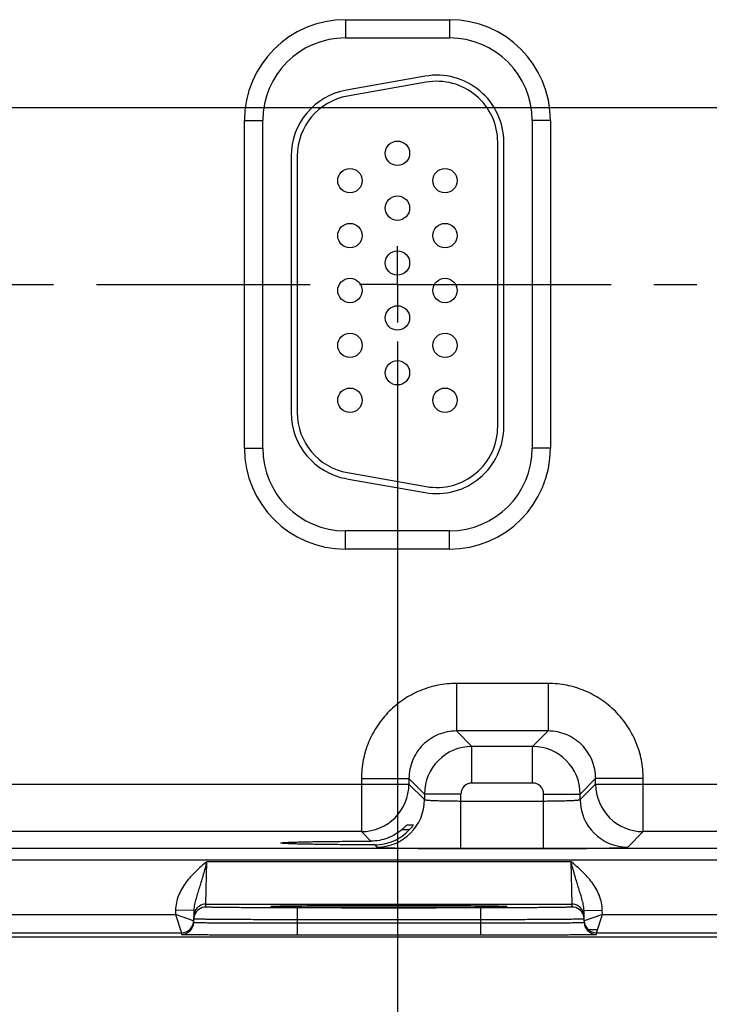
# Model space of a CAD drawing. Header units: inches. Extents: x 0 to 34, y 0 to 22.
# Tile 34 of 44: x 23.7 to 26, y 7.8 to 11. Entities that reach past the tile are written whole.
import ezdxf

# ---------------------------------------------------------------- set-up
doc = ezdxf.new("R2010")
doc.units = ezdxf.units.IN
doc.header["$LTSCALE"] = 1.87
doc.header["$MEASUREMENT"] = 0
doc.linetypes.add('CENTER', pattern=[0.6, 0.375, -0.075, 0.075, -0.075])
doc.layers.get('0').update_dxf_attribs({"linetype": 'CONTINUOUS'})
doc.layers.add('02___PRT_ALL_AXES', color=7, linetype='CONTINUOUS')
doc.layers.add('DIMENSIONS', color=7, linetype='CONTINUOUS')
doc.styles.get("Standard").update_dxf_attribs({"font": 'txt', "width": 0.8})
doc.dimstyles.new('DIMSTYLE_1', dxfattribs={"dimtxt": 0.125, "dimasz": 0.18, "dimexe": 0.125, "dimexo": 0.0625, "dimgap": 0.09, "dimtad": 0, "dimtih": 1, "dimtoh": 1, "dimlfac": 0.5, "dimzin": 4, "dimdsep": 46, "dimtxsty": 'STANDARD', "dimblk": '_FILLED', "dimblk1": '_FILLED', "dimblk2": '_FILLED', "dimcen": 0.09, "dimadec": 0, "dimazin": 0, "dimtp": 0.01, "dimtm": 0.01, "dimtfac": 1, "dimtofl": 0, "dimtmove": 0, "dimatfit": 3, "dimldrblk": '_FILLED', "dimfxl": 1, "dimtolj": 1, "dimtzin": 4, "dimarcsym": 0})

# ---------------------------------------------------------------- blocks, each defined once
blk = doc.blocks.new('*D15')
at = {"layer": 'DIMENSIONS', "color": 2, "linetype": 'CONTINUOUS'}
blk.add_line((24.9355, 9.9425), (24.9355, 7.3015), dxfattribs=at)
at = {"layer": 'DIMENSIONS', "color": 2, "linetype": 'CONTINUOUS', "insert": (24.873, 7.239), "char_height": 0.125, "width": 1.325, "attachment_point": 3, "rotation": 90, "line_spacing_factor": 0.9}
blk.add_mtext('10.04{\\Ftxt.shx;\\W1.000000;\\H0.125000; }[254.9]', dxfattribs=at)
blk = doc.blocks.new('_FILLED')
at = {"color": 0, "linetype": 'BYBLOCK'}
blk.add_solid([(0, 0), (-1, 0.174), (-1, -0.174)], dxfattribs=at)
blk = doc.blocks.new('*D16')
at = {"layer": 'DIMENSIONS', "color": 2, "linetype": 'CONTINUOUS'}
blk.add_line((27.0455, 9.9425), (27.0455, 7.3015), dxfattribs=at)
at = {"layer": 'DIMENSIONS', "color": 2, "linetype": 'CONTINUOUS', "insert": (26.983, 7.239), "char_height": 0.125, "width": 1.325, "attachment_point": 3, "rotation": 90, "line_spacing_factor": 0.9}
blk.add_mtext('11.09{\\Ftxt.shx;\\W1.000000;\\H0.125000; }[281.7]', dxfattribs=at)
blk = doc.blocks.new('*D17')
at = {"layer": 'DIMENSIONS', "color": 2, "linetype": 'CONTINUOUS'}
blk.add_line((29.1555, 9.9425), (29.1555, 7.3015), dxfattribs=at)
at = {"layer": 'DIMENSIONS', "color": 2, "linetype": 'CONTINUOUS', "insert": (29.093, 7.239), "char_height": 0.125, "width": 1.325, "attachment_point": 3, "rotation": 90, "line_spacing_factor": 0.9}
blk.add_mtext('12.15{\\Ftxt.shx;\\W1.000000;\\H0.125000; }[308.5]', dxfattribs=at)
blk = doc.blocks.new('*D46')
at = {"layer": 'DIMENSIONS', "color": 2, "linetype": 'CONTINUOUS'}
blk.add_line((22.158, 10.71), (31.321, 10.71), dxfattribs=at)
at = {"layer": 'DIMENSIONS', "color": 2, "linetype": 'CONTINUOUS', "insert": (31.3835, 10.7725), "char_height": 0.125, "width": 1.125, "attachment_point": 1, "line_spacing_factor": 0.9}
blk.add_mtext('1.36{\\Ftxt.shx;\\W1.000000;\\H0.125000; }[34.5]', dxfattribs=at)

msp = doc.modelspace()

# ---------------------------------------------------------------- linework, layer by layer
at = {"color": 7, "linetype": 'CONTINUOUS'}
for p, q in [((24.7645, 10.998), (25.1065, 10.998)), ((24.7645, 10.998), (24.7645, 10.938)), ((25.1065, 10.998), (25.1065, 10.938)), ((24.7645, 10.938), (25.1065, 10.938)), ((25.0263, 10.8126), (24.7683, 10.7671)), ((25.0298, 10.7929), (24.7718, 10.7474)), ((24.4334, 10.667), (24.4934, 10.667)), ((24.4334, 9.593), (24.4334, 10.667)), ((24.4934, 9.593), (24.4934, 10.667)), ((25.4375, 10.667), (25.3775, 10.667)), ((25.3775, 10.667), (25.3775, 9.593)), ((25.4375, 10.667), (25.4375, 9.593)), ((25.2645, 9.664), (25.2645, 10.596)), ((25.2845, 9.664), (25.2845, 10.596)), ((24.5865, 10.5505), (24.5865, 9.7095)), ((24.6065, 10.5505), (24.6065, 9.7095)), ((24.4334, 9.593), (24.4934, 9.593)), ((25.4375, 9.593), (25.3775, 9.593)), ((24.7718, 9.5125), (25.0298, 9.467)), ((24.7683, 9.4928), (25.0263, 9.4473)), ((25.1065, 9.3219), (24.7645, 9.3219)), ((24.7645, 9.2619), (24.7645, 9.3219)), ((25.1065, 9.2619), (25.1065, 9.3219)), ((25.1065, 9.2619), (24.7645, 9.2619)), ((25.4298, 8.8212), (25.1292, 8.8212)), ((25.1292, 8.8212), (25.1292, 8.6653)), ((25.4298, 8.8212), (25.4298, 8.6653)), ((25.4298, 8.6653), (25.1292, 8.6653)), ((25.1292, 8.6653), (25.1799, 8.6145)), ((25.4298, 8.6653), (25.3791, 8.6145)), ((25.3791, 8.6145), (25.1799, 8.6145)), ((25.1799, 8.4945), (25.1799, 8.6145)), ((25.3791, 8.4945), (25.3791, 8.6145)), ((24.8173, 8.5093), (24.9732, 8.5093)), ((24.8173, 8.5093), (24.8173, 8.3353)), ((24.9732, 8.5093), (25.0239, 8.4586)), ((24.9732, 8.5093), (24.9732, 8.4912)), ((25.3791, 8.4945), (25.1799, 8.4945)), ((25.5858, 8.5093), (25.535, 8.4586)), ((25.7417, 8.5093), (25.5858, 8.5093)), ((25.5858, 8.4912), (25.5858, 8.5093)), ((25.7417, 8.3353), (25.7417, 8.5093)), ((23.4758, 8.4912), (24.9732, 8.4912)), ((24.9732, 8.4912), (25.0239, 8.4405)), ((25.535, 8.4405), (25.5858, 8.4912)), ((25.5858, 8.4912), (27.0832, 8.4912)), ((25.1439, 8.4586), (25.0239, 8.4586)), ((25.0239, 8.4586), (25.0239, 8.4405)), ((25.1439, 8.2798), (25.1439, 8.4586)), ((25.1439, 8.4357), (25.4151, 8.4357)), ((25.4151, 8.4586), (25.535, 8.4586)), ((25.4151, 8.2798), (25.4151, 8.4586)), ((25.535, 8.4405), (25.535, 8.4586)), ((24.8173, 8.3353), (23.6317, 8.3353)), ((24.8173, 8.3353), (24.8485, 8.3041)), ((24.9506, 8.3422), (24.9754, 8.3422)), ((24.9667, 8.3577), (24.9873, 8.3577)), ((24.9873, 8.3577), (24.9872, 8.3575)), ((25.691, 8.2845), (25.7417, 8.3353)), ((26.9273, 8.3353), (25.7417, 8.3353)), ((30.0249, 8.2796), (13.3244, 8.2796)), ((24.8607, 8.2918), (24.868, 8.2845)), ((25.1439, 8.2798), (25.4151, 8.2798)), ((30.0249, 8.2416), (13.3244, 8.2416)), ((24.307, 8.0973), (24.3101, 8.2373)), ((24.3101, 8.2373), (25.5048, 8.2373)), ((25.5048, 8.2373), (25.508, 8.0973)), ((24.2073, 8.0778), (24.2071, 8.0634)), ((24.2673, 8.0767), (24.2073, 8.0778)), ((24.2673, 8.0767), (24.2667, 8.0377)), ((24.3068, 8.0879), (24.307, 8.0973)), ((24.307, 8.0973), (25.508, 8.0973)), ((24.5261, 8.0896), (24.5274, 8.0896)), ((24.5492, 8.0903), (24.5262, 8.0896)), ((24.5274, 8.0896), (24.5291, 8.0897)), ((24.5291, 8.0897), (24.5311, 8.0898)), ((24.5311, 8.0898), (24.5334, 8.0899)), ((24.5334, 8.0899), (24.5361, 8.0899)), ((24.5361, 8.0899), (24.5391, 8.09)), ((24.5391, 8.09), (24.5424, 8.0901)), ((24.5424, 8.0901), (24.5461, 8.0902)), ((24.5461, 8.0902), (24.5501, 8.0903)), ((24.5501, 8.0903), (24.5545, 8.0904)), ((24.5545, 8.0904), (24.5593, 8.0905)), ((24.5593, 8.0905), (24.5644, 8.0906)), ((24.5644, 8.0906), (24.5699, 8.0907)), ((24.5699, 8.0907), (24.5758, 8.0907)), ((24.5758, 8.0907), (24.5821, 8.0908)), ((24.5821, 8.0908), (24.5889, 8.0909)), ((24.5889, 8.0909), (24.5962, 8.091)), ((24.5962, 8.091), (24.604, 8.0911)), ((24.604, 8.0911), (24.6124, 8.0912)), ((25.2082, 8.0853), (24.6068, 8.0853)), ((24.6068, 8.0853), (24.6068, 8.046)), ((24.6124, 8.0912), (24.6213, 8.0913)), ((24.6213, 8.0913), (24.6311, 8.0914)), ((24.6311, 8.0914), (24.6418, 8.0915)), ((24.6418, 8.0915), (24.6535, 8.0915)), ((24.6535, 8.0915), (24.6661, 8.0916)), ((24.6661, 8.0916), (24.6796, 8.0917)), ((24.6796, 8.0917), (24.694, 8.0918)), ((24.694, 8.0918), (24.7093, 8.0919)), ((24.7093, 8.0919), (24.7254, 8.092)), ((24.7254, 8.092), (24.7424, 8.0921)), ((24.7424, 8.0921), (24.7603, 8.0921)), ((24.7603, 8.0921), (24.7791, 8.0922)), ((24.7791, 8.0922), (24.7988, 8.0922)), ((24.7988, 8.0922), (24.8196, 8.0923)), ((24.8196, 8.0923), (24.8416, 8.0923)), ((24.8416, 8.0923), (24.8646, 8.0924)), ((24.8646, 8.0924), (24.8882, 8.0924)), ((24.8882, 8.0924), (24.9113, 8.0924)), ((24.9113, 8.0924), (24.9332, 8.0924)), ((24.9332, 8.0924), (24.954, 8.0924)), ((24.954, 8.0924), (24.9739, 8.0923)), ((24.9739, 8.0923), (24.9929, 8.0923)), ((24.9929, 8.0923), (25.0112, 8.0923)), ((25.0112, 8.0923), (25.0289, 8.0922)), ((25.0289, 8.0922), (25.046, 8.0922)), ((25.046, 8.0922), (25.0625, 8.0921)), ((25.0625, 8.0921), (25.0783, 8.092)), ((25.0783, 8.092), (25.0934, 8.092)), ((25.0934, 8.092), (25.1078, 8.0919)), ((25.1078, 8.0919), (25.1216, 8.0918)), ((25.1216, 8.0918), (25.1346, 8.0917)), ((25.1346, 8.0917), (25.147, 8.0917)), ((25.147, 8.0917), (25.1588, 8.0916)), ((25.1588, 8.0916), (25.1698, 8.0915)), ((25.1698, 8.0915), (25.1803, 8.0914)), ((25.1803, 8.0914), (25.1902, 8.0913)), ((25.1902, 8.0913), (25.1995, 8.0912)), ((25.1995, 8.0912), (25.2082, 8.0911)), ((25.2082, 8.0911), (25.2163, 8.091)), ((25.2082, 8.0853), (25.2082, 8.046)), ((25.2163, 8.091), (25.224, 8.0909)), ((25.224, 8.0909), (25.231, 8.0909)), ((25.231, 8.0909), (25.2376, 8.0908)), ((25.2376, 8.0908), (25.2437, 8.0907)), ((25.2437, 8.0907), (25.2494, 8.0906)), ((25.2494, 8.0906), (25.2546, 8.0905)), ((25.2546, 8.0905), (25.2594, 8.0904)), ((25.2594, 8.0904), (25.2638, 8.0903)), ((25.2638, 8.0903), (25.2679, 8.0902)), ((25.2888, 8.0896), (25.2662, 8.0903)), ((25.2679, 8.0902), (25.2716, 8.0901)), ((25.2716, 8.0901), (25.2749, 8.0901)), ((25.2749, 8.0901), (25.2779, 8.09)), ((25.2779, 8.09), (25.2806, 8.0899)), ((25.2806, 8.0899), (25.2829, 8.0898)), ((25.2829, 8.0898), (25.285, 8.0897)), ((25.285, 8.0897), (25.2867, 8.0897)), ((25.2867, 8.0897), (25.2881, 8.0896)), ((25.508, 8.0973), (25.5081, 8.0879)), ((25.5476, 8.0767), (25.6076, 8.0778)), ((25.5483, 8.0377), (25.5476, 8.0767)), ((25.6079, 8.0634), (25.6076, 8.0778)), ((23.4979, 8.0634), (24.2071, 8.0634)), ((24.2071, 8.0634), (24.2268, 8.0034)), ((24.2667, 8.0427), (24.2071, 8.0634)), ((24.6068, 8.046), (24.6066, 8.0361)), ((25.2082, 8.046), (24.6068, 8.046)), ((25.2082, 8.046), (25.2084, 8.0361)), ((25.6079, 8.0634), (25.5482, 8.0427)), ((25.5882, 8.0034), (25.6079, 8.0634)), ((25.6079, 8.0634), (26.3171, 8.0634)), ((24.6066, 8.0361), (25.2084, 8.0361)), ((24.6066, 8.0361), (24.6066, 7.9968)), ((25.2084, 8.0361), (25.2084, 7.9968)), ((25.5615, 8.0138), (25.5882, 8.0138)), ((30.4335, 7.989), (12.7896, 7.989)), ((23.4782, 8.0034), (24.2268, 8.0034)), ((24.2268, 8.0034), (24.2267, 7.9984)), ((24.6066, 7.9968), (25.2084, 7.9968)), ((25.5882, 8.0034), (26.3368, 8.0034)), ((25.5883, 7.9984), (25.5882, 8.0034))]:
    msp.add_line(p, q, dxfattribs=at)
for points in [[(24.5245, 8.0894), (24.5246, 8.0894), (24.5248, 8.0895), (24.5251, 8.0895), (24.5255, 8.0895), (24.5261, 8.0896)], [(25.2881, 8.0896), (25.2893, 8.0895), (25.2897, 8.0895), (25.29, 8.0895), (25.2903, 8.0895), (25.2905, 8.0894)]]:
    msp.add_lwpolyline(points, dxfattribs=at)
for centre in [(24.9355, 10.56), (24.7795, 10.47), (25.0915, 10.47), (24.9355, 10.38), (24.7795, 10.29), (25.0915, 10.29), (24.9355, 10.2), (24.7795, 10.11), (25.0915, 10.11), (24.9355, 10.02), (24.7795, 9.93), (25.0915, 9.93), (24.9355, 9.84), (24.7795, 9.75), (25.0915, 9.75)]:
    msp.add_circle(centre, 0.04, dxfattribs=at)
for centre, radius, start, end in [((24.7645, 10.667), 0.3311, 90, 180), ((25.1065, 10.667), 0.3311, 0, 90), ((24.7645, 10.667), 0.2711, 90, 180), ((25.1065, 10.667), 0.2711, 0, 90), ((25.0645, 10.596), 0.22, 0, 100), ((25.0645, 10.596), 0.2, 0, 100), ((24.8065, 10.5505), 0.22, 100, 180), ((24.8065, 10.5505), 0.2, 100, 180), ((24.8065, 9.7095), 0.22, 180, 260), ((24.8065, 9.7095), 0.2, 180, 260), ((25.0645, 9.664), 0.22, 260, 360), ((25.0645, 9.664), 0.2, 260, 360), ((24.7645, 9.593), 0.3311, 180, 270), ((24.7645, 9.593), 0.2711, 180, 270), ((25.1065, 9.593), 0.3311, 270, 360), ((25.1065, 9.593), 0.2711, 270, 360), ((25.18, 8.4585), 0.156, 90.0148, 179.9847), ((25.379, 8.4585), 0.156, 0.0148, 89.9847), ((25.1799, 8.4586), 0.036, 89.9965, 180.0035), ((25.3791, 8.4586), 0.036, 359.9965, 90.0035), ((24.8172, 8.4913), 0.156, 270.0209, 359.9791), ((25.7418, 8.4913), 0.156, 180.0209, 269.9791), ((24.8679, 8.4405), 0.156, 270.0209, 359.9791), ((25.6911, 8.4405), 0.156, 180.0209, 269.9791), ((24.307, 8.0573), 0.04, 153.5773, 179.0001), ((24.3068, 8.0479), 0.04, 89.9993, 161.1986), ((24.307, 8.0573), 0.04, 89.9997, 153.5768), ((25.508, 8.0573), 0.04, 26.4232, 90.0003), ((25.5081, 8.0479), 0.04, 18.8014, 90.0007), ((25.508, 8.0573), 0.04, 0.9999, 26.4227), ((24.2268, 8.0434), 0.04, 269.9997, 358.9997), ((24.2267, 8.0434), 0.0401, 351.8201, 358.9927), ((24.3071, 8.0479), 0.0402, 161.2521, 178.9472), ((25.5079, 8.0479), 0.0402, 1.0528, 18.7479), ((25.5883, 8.0434), 0.0401, 181.0074, 188.1804), ((25.5882, 8.0434), 0.04, 181.0003, 270.0003), ((24.2267, 8.0384), 0.04, 269.9997, 358.9997), ((24.2268, 8.0434), 0.04, 350.102, 351.8197), ((25.5883, 8.0384), 0.04, 181.0003, 270.0003), ((25.5882, 8.0434), 0.04, 188.1808, 189.8983)]:
    msp.add_arc(centre, radius, start, end, dxfattribs=at)
for points, knots in [([(25.1292, 8.8212), (25.1088, 8.8212), (25.0679, 8.8172), (25.009, 8.7993), (24.9548, 8.7703), (24.9072, 8.7313), (24.8681, 8.6837), (24.8391, 8.6294), (24.8213, 8.5706), (24.8173, 8.5297), (24.8173, 8.5093)], [0, 0, 0, 0, 0.124999, 0.25, 0.375, 0.5, 0.625, 0.75, 0.875001, 1, 1, 1, 1]), ([(25.7417, 8.5093), (25.7417, 8.5297), (25.7377, 8.5706), (25.7199, 8.6294), (25.6909, 8.6837), (25.6518, 8.7313), (25.6042, 8.7703), (25.55, 8.7993), (25.4911, 8.8172), (25.4502, 8.8212), (25.4298, 8.8212)], [0, 0, 0, 0, 0.124999, 0.25, 0.375, 0.5, 0.625, 0.75, 0.875001, 1, 1, 1, 1]), ([(25.1292, 8.6653), (25.119, 8.6653), (25.0985, 8.6633), (25.0691, 8.6543), (25.0419, 8.6398), (25.0182, 8.6203), (24.9986, 8.5965), (24.9841, 8.5694), (24.9752, 8.5399), (24.9732, 8.5195), (24.9732, 8.5093)], [0, 0, 0, 0, 0.124991, 0.24999, 0.374994, 0.5, 0.625006, 0.75001, 0.875009, 1, 1, 1, 1]), ([(25.5858, 8.5093), (25.5858, 8.5195), (25.5838, 8.5399), (25.5749, 8.5694), (25.5604, 8.5965), (25.5408, 8.6203), (25.517, 8.6398), (25.4899, 8.6543), (25.4605, 8.6633), (25.44, 8.6653), (25.4298, 8.6653)], [0, 0, 0, 0, 0.124991, 0.24999, 0.374994, 0.5, 0.625006, 0.75001, 0.875009, 1, 1, 1, 1]), ([(25.0239, 8.4405), (25.024, 8.4404), (25.0243, 8.4402), (25.0248, 8.44), (25.0256, 8.4397), (25.0272, 8.4394), (25.03, 8.439), (25.034, 8.4386), (25.0391, 8.4382), (25.0452, 8.4378), (25.0522, 8.4374), (25.0601, 8.4371), (25.0687, 8.4368), (25.0816, 8.4364), (25.099, 8.4361), (25.1211, 8.4358), (25.1362, 8.4357), (25.1439, 8.4357)], [0, 0, 0, 0, 0.0028, 0.007571, 0.014536, 0.023747, 0.048912, 0.082937, 0.125539, 0.176336, 0.234865, 0.300581, 0.372872, 0.451063, 0.622161, 0.807461, 1, 1, 1, 1]), ([(25.4151, 8.4357), (25.4228, 8.4357), (25.4379, 8.4358), (25.46, 8.4361), (25.4774, 8.4364), (25.4903, 8.4368), (25.4989, 8.4371), (25.5068, 8.4374), (25.5138, 8.4378), (25.5199, 8.4382), (25.525, 8.4386), (25.529, 8.439), (25.5318, 8.4394), (25.5334, 8.4397), (25.5342, 8.44), (25.5347, 8.4402), (25.535, 8.4404), (25.535, 8.4405)], [0, 0, 0, 0, 0.192539, 0.377839, 0.548937, 0.627128, 0.699419, 0.765135, 0.823664, 0.874461, 0.917063, 0.951088, 0.976253, 0.985464, 0.992429, 0.9972, 1, 1, 1, 1]), ([(24.9506, 8.3422), (24.9436, 8.3362), (24.9284, 8.3253), (24.9032, 8.3132), (24.8762, 8.3058), (24.8577, 8.3041), (24.8485, 8.3041)], [0, 0, 0, 0, 0.249955, 0.500662, 0.751199, 1, 1, 1, 1]), ([(24.8607, 8.2918), (24.8714, 8.2918), (24.893, 8.294), (24.9239, 8.3039), (24.952, 8.32), (24.9682, 8.3343), (24.9754, 8.3422)], [0, 0, 0, 0, 0.250037, 0.500976, 0.751114, 1, 1, 1, 1]), ([(24.9506, 8.3422), (24.9516, 8.3431), (24.9535, 8.3448), (24.9563, 8.3473), (24.9588, 8.3498), (24.9612, 8.3521), (24.963, 8.3539), (24.9642, 8.3552), (24.965, 8.356), (24.9656, 8.3567), (24.9661, 8.3572), (24.9664, 8.3574), (24.9665, 8.3576), (24.9666, 8.3577), (24.9667, 8.3577), (24.9667, 8.3577)], [0, 0, 0, 0, 0.173342, 0.342238, 0.503515, 0.653224, 0.785998, 0.843871, 0.894633, 0.937025, 0.969654, 0.981852, 0.991063, 0.997138, 1, 1, 1, 1]), ([(24.9872, 8.3575), (24.9871, 8.3572), (24.9866, 8.3565), (24.9853, 8.3545), (24.983, 8.3513), (24.9795, 8.3469), (24.9768, 8.3438), (24.9754, 8.3422)], [0, 0, 0, 0, 0.049928, 0.132059, 0.36843, 0.667594, 1, 1, 1, 1]), ([(24.5531, 8.298), (24.5531, 8.298), (24.5532, 8.2981), (24.5537, 8.2983), (24.5547, 8.2986), (24.5564, 8.2988), (24.5588, 8.2991), (24.5619, 8.2993), (24.5656, 8.2996), (24.5699, 8.2998), (24.5771, 8.3002), (24.5875, 8.3006), (24.6019, 8.3011), (24.6186, 8.3015), (24.6376, 8.302), (24.6586, 8.3024), (24.6815, 8.3027), (24.7062, 8.3031), (24.742, 8.3034), (24.7896, 8.3038), (24.8284, 8.304), (24.8485, 8.3041)], [0, 0, 0, 0, 0.000545, 0.001528, 0.005113, 0.010953, 0.019065, 0.02944, 0.042053, 0.056876, 0.073884, 0.114342, 0.16316, 0.219936, 0.284205, 0.355522, 0.433341, 0.517029, 0.605954, 0.796807, 1, 1, 1, 1]), ([(24.8607, 8.2918), (24.84, 8.2919), (24.7998, 8.292), (24.7504, 8.2924), (24.7132, 8.2928), (24.6875, 8.2931), (24.6635, 8.2935), (24.6415, 8.2939), (24.6217, 8.2943), (24.6042, 8.2947), (24.5891, 8.2952), (24.5782, 8.2957), (24.5707, 8.296), (24.5661, 8.2963), (24.5622, 8.2965), (24.559, 8.2968), (24.5565, 8.2971), (24.5548, 8.2973), (24.5537, 8.2976), (24.5532, 8.2978), (24.5531, 8.2979), (24.5531, 8.298)], [0, 0, 0, 0, 0.201685, 0.391972, 0.480884, 0.564697, 0.642725, 0.714312, 0.7789, 0.835998, 0.885101, 0.925812, 0.942934, 0.957854, 0.970539, 0.980958, 0.989089, 0.994929, 0.998498, 0.999468, 1, 1, 1, 1]), ([(24.868, 8.2845), (24.868, 8.2845), (24.8682, 8.2844), (24.8688, 8.2842), (24.87, 8.284), (24.8718, 8.2838), (24.8743, 8.2836), (24.8774, 8.2833), (24.8812, 8.2831), (24.8856, 8.2829), (24.8926, 8.2826), (24.9029, 8.2822), (24.9169, 8.2818), (24.933, 8.2815), (24.9511, 8.2811), (24.971, 8.2808), (24.9926, 8.2806), (25.0156, 8.2803), (25.0484, 8.2801), (25.0913, 8.2798), (25.1262, 8.2798), (25.1439, 8.2798)], [0, 0, 0, 0, 0.000833, 0.002206, 0.006659, 0.013424, 0.022498, 0.033865, 0.047502, 0.063379, 0.081459, 0.124054, 0.174892, 0.233495, 0.299314, 0.37173, 0.450061, 0.533571, 0.621473, 0.807113, 1, 1, 1, 1]), ([(25.4151, 8.2798), (25.4328, 8.2798), (25.4677, 8.2798), (25.5106, 8.2801), (25.5434, 8.2803), (25.5664, 8.2806), (25.588, 8.2808), (25.6079, 8.2811), (25.626, 8.2815), (25.6421, 8.2818), (25.6561, 8.2822), (25.6664, 8.2826), (25.6734, 8.2829), (25.6778, 8.2831), (25.6816, 8.2833), (25.6847, 8.2836), (25.6872, 8.2838), (25.689, 8.284), (25.6902, 8.2842), (25.6908, 8.2844), (25.691, 8.2845), (25.691, 8.2845)], [0, 0, 0, 0, 0.192887, 0.378527, 0.466429, 0.549939, 0.62827, 0.700686, 0.766505, 0.825108, 0.875946, 0.918541, 0.936621, 0.952498, 0.966135, 0.977502, 0.986576, 0.993341, 0.997794, 0.999167, 1, 1, 1, 1]), ([(24.3101, 8.2373), (24.2978, 8.2266), (24.2731, 8.2053), (24.2452, 8.1752), (24.2272, 8.1479), (24.2165, 8.1258), (24.2094, 8.1022), (24.2075, 8.0859), (24.2073, 8.0778)], [0, 0, 0, 0, 0.250106, 0.500015, 0.625057, 0.75007, 0.875051, 1, 1, 1, 1]), ([(24.3101, 8.2372), (24.3062, 8.223), (24.3004, 8.2018), (24.2923, 8.174), (24.2862, 8.1541), (24.2801, 8.1347), (24.2743, 8.1157), (24.2693, 8.0966), (24.2675, 8.0834), (24.2673, 8.0767)], [0, 0, 0, 0, 0.266693, 0.396035, 0.521429, 0.642945, 0.761729, 0.879894, 1, 1, 1, 1]), ([(25.6076, 8.0778), (25.6075, 8.0859), (25.6056, 8.1022), (25.5985, 8.1258), (25.5878, 8.1479), (25.5697, 8.1752), (25.5419, 8.2053), (25.5172, 8.2266), (25.5048, 8.2373)], [0, 0, 0, 0, 0.124944, 0.249922, 0.374933, 0.499972, 0.749883, 1, 1, 1, 1]), ([(25.5476, 8.0767), (25.5475, 8.0834), (25.5457, 8.0966), (25.5407, 8.1157), (25.5348, 8.1347), (25.5287, 8.1541), (25.5226, 8.174), (25.5145, 8.2018), (25.5087, 8.223), (25.5048, 8.2373)], [0, 0, 0, 0, 0.120104, 0.238267, 0.357051, 0.478567, 0.603962, 0.733306, 1, 1, 1, 1]), ([(24.6068, 8.0853), (24.5872, 8.0853), (24.549, 8.0853), (24.5018, 8.0855), (24.4658, 8.0856), (24.4406, 8.0857), (24.4171, 8.0859), (24.3953, 8.0861), (24.3756, 8.0862), (24.3582, 8.0864), (24.3451, 8.0866), (24.3358, 8.0868), (24.3299, 8.0869), (24.3246, 8.087), (24.32, 8.0872), (24.316, 8.0873), (24.3128, 8.0874), (24.3106, 8.0875), (24.3092, 8.0876), (24.3083, 8.0877), (24.3077, 8.0877), (24.3072, 8.0878), (24.307, 8.0878), (24.3068, 8.0879), (24.3068, 8.0879)], [0, 0, 0, 0, 0.195093, 0.382688, 0.4714, 0.555569, 0.634386, 0.707089, 0.77298, 0.831424, 0.881858, 0.903917, 0.923799, 0.941455, 0.956844, 0.969929, 0.980679, 0.989069, 0.992374, 0.995082, 0.997194, 0.998709, 0.999633, 1, 1, 1, 1]), ([(24.5262, 8.0896), (24.5253, 8.0896), (24.5241, 8.0895), (24.5225, 8.0894), (24.5216, 8.0893), (24.521, 8.0892), (24.5204, 8.0892), (24.5202, 8.0891), (24.52, 8.089), (24.52, 8.089)], [0, 0, 0, 0, 0.433646, 0.604436, 0.744455, 0.853681, 0.932196, 0.980314, 1, 1, 1, 1]), ([(24.52, 8.089), (24.52, 8.089), (24.5202, 8.0889), (24.5204, 8.0888), (24.5209, 8.0888), (24.5216, 8.0887), (24.5225, 8.0886), (24.524, 8.0885), (24.5252, 8.0884), (24.5261, 8.0884)], [0, 0, 0, 0, 0.019719, 0.067814, 0.146291, 0.255485, 0.39549, 0.566285, 1, 1, 1, 1]), ([(24.5261, 8.0884), (24.5286, 8.0883), (24.5345, 8.0881), (24.5499, 8.0877), (24.5758, 8.0872), (24.6142, 8.0868), (24.6615, 8.0864), (24.7162, 8.086), (24.799, 8.0857), (24.9075, 8.0856), (25.016, 8.0857), (25.0988, 8.086), (25.1535, 8.0864), (25.2007, 8.0868), (25.2391, 8.0872), (25.265, 8.0877), (25.2805, 8.0881), (25.2864, 8.0883), (25.2888, 8.0884)], [0, 0, 0, 0, 0.009733, 0.023176, 0.060749, 0.111598, 0.174181, 0.246609, 0.326696, 0.500002, 0.673307, 0.753394, 0.825822, 0.888405, 0.939252, 0.976824, 0.990267, 1, 1, 1, 1]), ([(25.2662, 8.0903), (25.2467, 8.0907), (25.1993, 8.0913), (25.1174, 8.0919), (25.0174, 8.0923), (24.9079, 8.0924), (24.7983, 8.0923), (24.6982, 8.0919), (24.6163, 8.0913), (24.5686, 8.0907), (24.5492, 8.0903)], [0, 0, 0, 0, 0.081205, 0.198703, 0.34232, 0.499617, 0.656968, 0.800741, 0.918483, 1, 1, 1, 1]), ([(25.5081, 8.0879), (25.5081, 8.0879), (25.508, 8.0878), (25.5077, 8.0878), (25.5072, 8.0877), (25.5066, 8.0877), (25.5058, 8.0876), (25.5044, 8.0875), (25.5021, 8.0874), (25.4989, 8.0873), (25.495, 8.0872), (25.4904, 8.087), (25.4851, 8.0869), (25.4791, 8.0868), (25.4699, 8.0866), (25.4568, 8.0864), (25.4393, 8.0862), (25.4196, 8.0861), (25.3979, 8.0859), (25.3743, 8.0857), (25.3492, 8.0856), (25.3131, 8.0855), (25.266, 8.0853), (25.2277, 8.0853), (25.2082, 8.0853)], [0, 0, 0, 0, 0.000367, 0.001291, 0.002806, 0.004918, 0.007626, 0.010931, 0.019321, 0.030071, 0.043156, 0.058545, 0.076201, 0.096083, 0.118142, 0.168576, 0.22702, 0.292911, 0.365614, 0.444431, 0.5286, 0.617312, 0.804907, 1, 1, 1, 1]), ([(25.295, 8.089), (25.295, 8.089), (25.2948, 8.0891), (25.2945, 8.0892), (25.294, 8.0892), (25.2934, 8.0893), (25.2925, 8.0894), (25.291, 8.0895), (25.2897, 8.0896), (25.2888, 8.0896)], [0, 0, 0, 0, 0.01972, 0.067826, 0.146319, 0.255527, 0.395541, 0.566335, 1, 1, 1, 1]), ([(25.2888, 8.0884), (25.2897, 8.0884), (25.291, 8.0885), (25.2925, 8.0886), (25.2934, 8.0887), (25.294, 8.0888), (25.2945, 8.0888), (25.2948, 8.0889), (25.295, 8.089), (25.295, 8.089)], [0, 0, 0, 0, 0.433718, 0.604513, 0.744518, 0.853711, 0.932187, 0.980281, 1, 1, 1, 1]), ([(24.6068, 8.046), (24.5846, 8.046), (24.5413, 8.0462), (24.4879, 8.0464), (24.447, 8.0466), (24.4185, 8.0467), (24.3918, 8.0469), (24.3671, 8.047), (24.3448, 8.0472), (24.325, 8.0474), (24.3102, 8.0476), (24.2997, 8.0477), (24.293, 8.0478), (24.287, 8.0479), (24.2817, 8.048), (24.2773, 8.0481), (24.2741, 8.0482), (24.2719, 8.0483), (24.2706, 8.0483), (24.2695, 8.0484), (24.2685, 8.0484), (24.2678, 8.0485), (24.2673, 8.0485), (24.2671, 8.0486), (24.2668, 8.0486), (24.2668, 8.0486)], [0, 0, 0, 0, 0.195104, 0.382709, 0.471426, 0.555601, 0.634423, 0.707132, 0.773029, 0.831478, 0.881918, 0.90398, 0.923864, 0.941522, 0.956912, 0.969998, 0.980748, 0.985238, 0.989136, 0.992438, 0.995144, 0.997251, 0.998759, 0.99967, 1, 1, 1, 1]), ([(25.5481, 8.0486), (25.5481, 8.0486), (25.5479, 8.0486), (25.5477, 8.0485), (25.5471, 8.0485), (25.5464, 8.0484), (25.5455, 8.0484), (25.5444, 8.0483), (25.5431, 8.0483), (25.5409, 8.0482), (25.5377, 8.0481), (25.5332, 8.048), (25.528, 8.0479), (25.522, 8.0478), (25.5153, 8.0477), (25.5048, 8.0476), (25.49, 8.0474), (25.4701, 8.0472), (25.4478, 8.047), (25.4232, 8.0469), (25.3965, 8.0467), (25.368, 8.0466), (25.3271, 8.0464), (25.2737, 8.0462), (25.2303, 8.046), (25.2082, 8.046)], [0, 0, 0, 0, 0.00033, 0.001241, 0.002749, 0.004856, 0.007562, 0.010864, 0.014762, 0.019252, 0.030002, 0.043087, 0.058478, 0.076136, 0.09602, 0.118081, 0.168521, 0.226971, 0.292867, 0.365577, 0.444399, 0.528574, 0.617291, 0.804896, 1, 1, 1, 1]), ([(24.2667, 8.0377), (24.2667, 8.0377), (24.2669, 8.0376), (24.2671, 8.0376), (24.2677, 8.0375), (24.2684, 8.0375), (24.2693, 8.0374), (24.2704, 8.0374), (24.2717, 8.0373), (24.2739, 8.0373), (24.2771, 8.0372), (24.2815, 8.0371), (24.2868, 8.037), (24.2928, 8.0369), (24.2995, 8.0368), (24.31, 8.0367), (24.3248, 8.0365), (24.3446, 8.0364), (24.367, 8.0363), (24.3916, 8.0361), (24.4183, 8.0361), (24.4468, 8.036), (24.4877, 8.036), (24.5411, 8.036), (24.5845, 8.036), (24.6066, 8.0361)], [0, 0, 0, 0, 0.000343, 0.001258, 0.002769, 0.004877, 0.007583, 0.010886, 0.014783, 0.019274, 0.030023, 0.043108, 0.058497, 0.076155, 0.096038, 0.118099, 0.168538, 0.226987, 0.292883, 0.365592, 0.444414, 0.528589, 0.617304, 0.804905, 1, 1, 1, 1]), ([(25.2084, 8.0361), (25.2305, 8.036), (25.2739, 8.036), (25.3273, 8.036), (25.3681, 8.036), (25.3967, 8.0361), (25.4234, 8.0361), (25.448, 8.0363), (25.4703, 8.0364), (25.4901, 8.0365), (25.505, 8.0367), (25.5154, 8.0368), (25.5222, 8.0369), (25.5282, 8.037), (25.5334, 8.0371), (25.5379, 8.0372), (25.5411, 8.0373), (25.5432, 8.0373), (25.5446, 8.0374), (25.5457, 8.0374), (25.5466, 8.0375), (25.5473, 8.0375), (25.5479, 8.0376), (25.5481, 8.0376), (25.5483, 8.0377), (25.5483, 8.0377)], [0, 0, 0, 0, 0.195095, 0.382696, 0.471411, 0.555586, 0.634408, 0.707117, 0.773013, 0.831462, 0.881901, 0.903962, 0.923845, 0.941503, 0.956892, 0.969977, 0.980726, 0.985217, 0.989114, 0.992417, 0.995123, 0.997231, 0.998742, 0.999657, 1, 1, 1, 1]), ([(24.2267, 7.9984), (24.2267, 7.9984), (24.2267, 7.9984), (24.2268, 7.9984), (24.2269, 7.9984), (24.2272, 7.9983), (24.2278, 7.9983), (24.2286, 7.9983), (24.2296, 7.9982), (24.2308, 7.9982), (24.2323, 7.9981), (24.2347, 7.9981), (24.2383, 7.998), (24.2433, 7.9979), (24.2491, 7.9979), (24.2558, 7.9978), (24.2634, 7.9977), (24.2751, 7.9976), (24.2917, 7.9975), (24.3138, 7.9974), (24.3388, 7.9972), (24.3663, 7.9971), (24.3962, 7.997), (24.428, 7.997), (24.4616, 7.9969), (24.4966, 7.9968), (24.5451, 7.9968), (24.5819, 7.9968), (24.6066, 7.9968)], [0, 0, 0, 0, 0.000092, 0.000323, 0.000702, 0.001231, 0.002737, 0.004843, 0.007547, 0.010849, 0.014746, 0.019237, 0.029986, 0.043073, 0.058463, 0.076123, 0.096008, 0.118071, 0.168514, 0.226966, 0.292866, 0.365578, 0.444402, 0.528578, 0.617296, 0.7097, 0.8049, 1, 1, 1, 1]), ([(25.2084, 7.9968), (25.2331, 7.9968), (25.2699, 7.9968), (25.3183, 7.9968), (25.3533, 7.9969), (25.3869, 7.997), (25.4188, 7.997), (25.4487, 7.9971), (25.4762, 7.9972), (25.5011, 7.9974), (25.5233, 7.9975), (25.5399, 7.9976), (25.5516, 7.9977), (25.5591, 7.9978), (25.5658, 7.9979), (25.5717, 7.9979), (25.5766, 7.998), (25.5802, 7.9981), (25.5826, 7.9981), (25.5841, 7.9982), (25.5854, 7.9982), (25.5864, 7.9983), (25.5872, 7.9983), (25.5877, 7.9983), (25.588, 7.9984), (25.5882, 7.9984), (25.5882, 7.9984), (25.5883, 7.9984), (25.5883, 7.9984)], [0, 0, 0, 0, 0.1951, 0.2903, 0.382704, 0.471422, 0.555598, 0.634422, 0.707134, 0.773034, 0.831486, 0.881929, 0.903992, 0.923877, 0.941537, 0.956927, 0.970014, 0.980763, 0.985254, 0.989151, 0.992453, 0.995157, 0.997263, 0.998769, 0.999298, 0.999677, 0.999908, 1, 1, 1, 1])]:
    msp.add_open_spline(points, degree=3, knots=knots, dxfattribs=at)
at = {"layer": '02___PRT_ALL_AXES', "color": 7, "linetype": 'CENTER'}
for p, q in [((24.9355, 10.13), (24.9355, 10.255)), ((22.8255, 10.13), (24.7851, 10.13)), ((24.9355, 10.13), (24.8105, 10.13)), ((24.9355, 10.13), (26.8823, 10.13)), ((24.9355, 10.13), (24.9355, 10.005))]:
    msp.add_line(p, q, dxfattribs=at)

# ---------------------------------------------------------------- dimensions: what is measured, and where the dimension line sits
at = {"layer": 'DIMENSIONS', "color": 2, "linetype": 'CONTINUOUS'}
for feature_location, offset, dtype, origin, picture, middle in [((22.158, 10.71), (9.163, 0), 0, (22.0955, 7.9897), '*D46', (31.946, 10.71)), ((24.9355, 9.9425), (0, -2.641), 1, (4.8653, 10.005), '*D15', (24.9355, 6.5765)), ((27.0455, 9.9425), (0, -2.641), 1, (4.8653, 10.005), '*D16', (27.0455, 6.5765)), ((29.1555, 9.9425), (0, -2.641), 1, (4.8653, 10.005), '*D17', (29.1555, 6.5765))]:
    dim = msp.add_ordinate_dim(feature_location=feature_location, offset=offset, dtype=dtype, origin=origin, dimstyle='DIMSTYLE_1', override={"dimtad": 1, "dimtih": 0, "dimtoh": 0}, dxfattribs=at)
    dim.commit()
    dim.dimension.update_dxf_attribs({"geometry": picture, "text_midpoint": middle})

doc.saveas('drawing.dxf')
